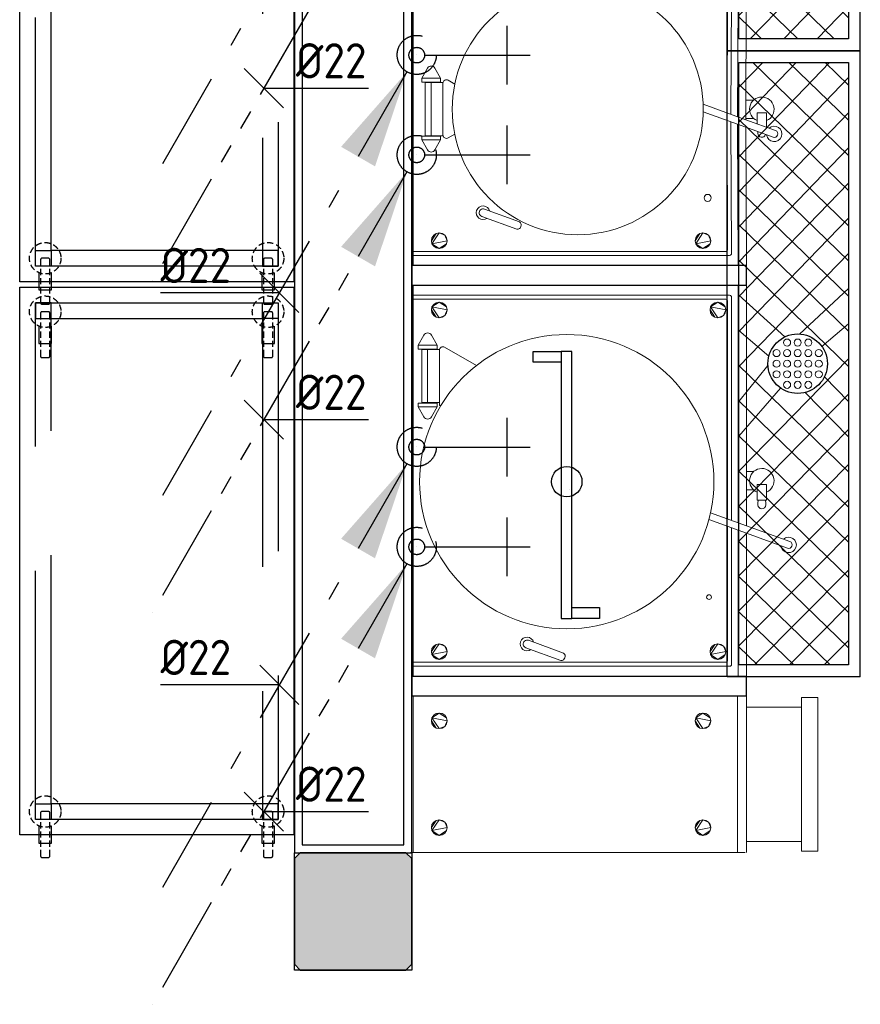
# Model space of a CAD drawing. Header units: millimetres. Extents: x -110 to 230337154, y -20 to 1103899040.
# Tile 25 of 58: x 115176824 to 115178972, y 551926885 to 551929401. Entities that reach past the tile are written whole.
import ezdxf

# ---------------------------------------------------------------- set-up
doc = ezdxf.new("R2010")
doc.units = ezdxf.units.MM
doc.header["$LTSCALE"] = 50
for name, pattern in [('2322109', [10, 5, -2, 1, -2]), ('2322109_a', [10, 5, -2, 1, -2]), ('2322110', [10, 5, -1, 1, -1, 1, -1]), ('2322110_a', [10, 5, -1, 1, -1, 1, -1]), ('DASHED', [19.049999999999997, 12.7, -6.35]), ('DASHED2', [9.375, 6.25, -3.125])]:
    doc.linetypes.add(name, pattern=pattern)
doc.layers.get('0').update_dxf_attribs({"lineweight": 5})
for name, color, linetype in [('2D APPARATUUR', 7, 'Continuous'), ('2D APPARATUUR ONDERBOUW', 40, 'DASHED'), ('ONDERLEGGER ALN_L73.11_Apparaten', 252, 'Continuous'), ('ONDERLEGGER BOUWKUNDIG', 7, 'Continuous'), ('ONDERLEGGER Vloergoot-Put', 251, 'Continuous'), ('WL531---', 5, '2322109'), ('WL532---', 1, '2322110'), ('WM531---', 1, 'Continuous'), ('WM532---', 1, 'Continuous')]:
    doc.layers.add(name, color=color, linetype=linetype)
doc.layers.get('ONDERLEGGER ALN_L73.11_Apparaten').off()
doc.styles.add('DVD_VBC_Arial', font='arial.ttf')
doc.styles.add('STABICAD-018', font='ISOCP.SHX', dxfattribs={"height": 90})

# ---------------------------------------------------------------- blocks, each defined once
blk = doc.blocks.new('*U44')
at = {"layer": 'ONDERLEGGER Vloergoot-Put', "lineweight": 5}
h = blk.add_hatch(dxfattribs=at)
h.set_pattern_fill('NET', color=256, scale=20, angle=45, style=0)
h.set_pattern_definition([(45, (-11346.43256040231, -8445.859510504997), (-44.90128060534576, 44.90128060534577), []), (135, (-11346.43256040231, -8445.859510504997), (-44.90128060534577, -44.90128060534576), [])])
edge = h.paths.add_edge_path(flags=16)
edge.add_arc((0, -150), 76.02373345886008, 0, 360)
h.paths.add_polyline_path([(-770, 0), (770, 0), (770, -280), (-770, -280)])
at = {"layer": 'ONDERLEGGER Vloergoot-Put'}
for p, q in [((-800, -310), (-800, 30)), ((-800, 30), (800, 30)), ((800, 30), (800, -310)), ((-770, -280), (-770, 0)), ((-770, 0), (770, 0)), ((770, 0), (770, -280)), ((770, -280), (-770, -280)), ((-800, -310), (800, -310))]:
    blk.add_line(p, q, dxfattribs=at)
blk.add_circle((0, -150), 76.02373345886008, dxfattribs=at)
at = {"layer": 'ONDERLEGGER Vloergoot-Put', "lineweight": 5}
for centre in [(-27, -96), (0, -96), (27, -96), (-54, -123), (-27, -123), (0, -123), (27, -123), (54, -123), (-54, -150), (-27, -150), (0, -150), (27, -150), (54, -150), (-54, -177), (-27, -177), (0, -177), (27, -177), (54, -177), (-27, -204), (0, -204), (27, -204)]:
    blk.add_circle(centre, 9, dxfattribs=at)
blk = doc.blocks.new('*U45')
at = {"layer": 'ONDERLEGGER Vloergoot-Put', "lineweight": 5}
h = blk.add_hatch(dxfattribs=at)
h.set_pattern_fill('NET', color=256, scale=20, angle=45, style=0)
h.set_pattern_definition([(45, (-11346.43256040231, -8445.859510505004), (-44.90128060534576, 44.90128060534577), []), (135, (-11346.43256040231, -8445.859510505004), (-44.90128060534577, -44.90128060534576), [])])
edge = h.paths.add_edge_path(flags=16)
edge.add_arc((0, -150), 76.02373345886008, 0, 360)
h.paths.add_polyline_path([(-470, -7.275957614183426e-12), (470, 0), (470, -280), (-470, -280.0000000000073)])
at = {"layer": 'ONDERLEGGER Vloergoot-Put'}
for p, q in [((-500, -310.0000000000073), (-500, 29.99999999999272)), ((-500, 29.99999999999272), (500, 30)), ((500, 30), (500, -310)), ((-470, -7.275957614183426e-12), (470, 0)), ((470, 0), (470, -280)), ((-470, -280.0000000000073), (-470, -7.275957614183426e-12)), ((470, -280), (-470, -280.0000000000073)), ((-500, -310.0000000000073), (500, -310))]:
    blk.add_line(p, q, dxfattribs=at)
blk.add_circle((0, -150), 76.02373345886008, dxfattribs=at)
at = {"layer": 'ONDERLEGGER Vloergoot-Put', "lineweight": 5}
for centre in [(-27, -96), (0, -96), (27, -96), (-54, -123), (-27, -123), (0, -123), (27, -123), (54, -123), (-54, -150), (-27, -150), (0, -150), (27, -150), (54, -150), (-54, -177), (-27, -177), (0, -177), (27, -177), (54, -177), (-27, -204), (0, -204), (27, -204)]:
    blk.add_circle(centre, 9, dxfattribs=at)
blk = doc.blocks.new('WIEL MET REM')
at = {"layer": '2D APPARATUUR ONDERBOUW', "linetype": 'DASHED2', "ltscale": 5}
blk.add_lwpolyline([(-36.8252048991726, -24.04062875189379), (-80.99865854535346, -24.04062875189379), (-80.99865854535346, -56.4084962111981), (-36.8252048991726, -56.4084962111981)], dxfattribs=at)
at = {"layer": '2D APPARATUUR ONDERBOUW', "linetype": 'DASHED2', "ltscale": 0.05}
blk.add_lwpolyline([(-113.384036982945, -52.22456248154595), (-4, -52.22456248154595, 0.414213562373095), (0, -48.22456248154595), (0, -32.22456248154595, 0.414213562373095), (-4, -28.22456248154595), (-113.384036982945, -28.22456248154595, 0.414213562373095), (-117.384036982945, -32.22456248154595), (-117.384036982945, -48.22456248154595, 0.414213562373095)], format="xyb", close=True, dxfattribs=at)
blk.add_circle((0, -40.22456248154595), 40.22456248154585, dxfattribs=at)
blk = doc.blocks.new('Mobiel werktafel 1400x700')
at = {"layer": '2D APPARATUUR'}
blk.add_lwpolyline([(57.38409040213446, 700.4331736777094), (1457.411660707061, 700.4331736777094), (1457.411660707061, 2.852521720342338e-05), (57.38409040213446, 2.852521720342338e-05)], close=True, dxfattribs=at)
at = {"layer": '2D APPARATUUR ONDERBOUW'}
for points in [[(97.38409040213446, 660.4331736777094), (1417.411660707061, 660.4331736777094), (1417.411660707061, 40.0000285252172), (97.38409040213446, 40.0000285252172)], [(137.3840904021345, 620.4331736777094), (97.38409040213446, 620.4331736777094), (97.38409040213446, 660.4331736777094), (137.3840904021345, 660.4331736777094)], [(1377.411660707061, 620.4331736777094), (1417.411660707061, 620.4331736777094), (1417.411660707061, 660.4331736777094), (1377.411660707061, 660.4331736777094)], [(137.3840904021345, 620.4331736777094), (1377.411660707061, 620.4331736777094), (1377.411660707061, 80.0000285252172), (137.3840904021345, 80.0000285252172)], [(97.38409040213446, 40.0000285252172), (137.3840904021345, 40.0000285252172), (137.3840904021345, 80.0000285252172), (97.38409040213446, 80.0000285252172)], [(1377.411660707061, 80.0000285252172), (1417.411660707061, 80.0000285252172), (1417.411660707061, 40.0000285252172), (1377.411660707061, 40.0000285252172)]]:
    blk.add_lwpolyline(points, close=True, dxfattribs=at)
for p in [(117.3840904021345, 675.5146795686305), (1394.719020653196, 675.5146795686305), (117.3840904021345, 106.0082362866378), (1394.719020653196, 106.0082362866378)]:
    blk.add_blockref('WIEL MET REM', p)
blk = doc.blocks.new('ASCOBLOC MES100')
at = {"lineweight": 9}
for p, q in [((0, 0), (0, 854.9993326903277)), ((0, 854.9993326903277), (800, 854.9993326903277)), ((0, 853.4993326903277), (800, 853.4993326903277)), ((0, 851.4993326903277), (800, 851.4993326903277)), ((26, 851.4993326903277), (26, 42.99933269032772)), ((36, 52.99933269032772), (36, 851.4993326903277)), ((764, 851.4993326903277), (764, 52.99933269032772)), ((774, 42.99933269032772), (774, 851.4993326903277)), ((800, 854.9993326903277), (800, 0)), ((295.5702241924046, 815.0419326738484), (321, 829.4754529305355)), ((321, 829.4754529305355), (331, 829.4754529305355)), ((321, 829.4754529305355), (321, 781.4754529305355)), ((331, 829.4754529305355), (331, 781.4754529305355)), ((468, 820.4754529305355), (332, 820.4754529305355)), ((332, 820.4754529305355), (332, 775.4754529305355)), ((468, 805.4754529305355), (332, 805.4754529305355)), ((468, 775.4754529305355), (468, 820.4754529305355)), ((479, 829.4754529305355), (469, 829.4754529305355)), ((469, 829.4754529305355), (469, 781.4754529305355)), ((504.4297758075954, 815.0419326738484), (479, 829.4754529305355)), ((479, 829.4754529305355), (479, 781.4754529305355)), ((321, 781.4754529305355), (295.5702240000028, 795.9089729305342)), ((331, 781.4754529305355), (321, 781.4754529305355)), ((469, 781.4754529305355), (479, 781.4754529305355)), ((479, 781.4754529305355), (504.4297759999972, 795.9089729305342)), ((335.82181516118, 745.319975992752), (326.2057713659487, 761.9754529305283)), ((332, 775.4754529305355), (468, 775.4754529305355)), ((334, 775.4754529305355), (466, 775.4754529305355)), ((473.7942286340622, 761.9754529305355), (464.0734262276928, 745.138528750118)), ((125.6030737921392, 676.3956543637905), (92.83491544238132, 586.3658792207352)), ((111.6287678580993, 579.5254763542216), (144.3969262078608, 669.5552514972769)), ((393.0006493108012, 110.3113070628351), (353.4377884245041, 1.59957976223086)), ((372.5929875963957, 1.59957976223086), (412.2237081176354, 110.4977478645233)), ((31, 37.99933269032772), (367.2684144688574, 39.59891245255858)), ((370.9081168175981, 49.59891245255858), (41, 47.99933269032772)), ((386.4236139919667, 39.59891245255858), (769, 37.99933269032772)), ((759, 47.99933269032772), (390.0633163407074, 49.59891245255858)), ((0, 20.95988969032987), (361.0665643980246, 22.5594694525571)), ((353.4377884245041, 1.59957976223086), (0, 0)), ((328.0703016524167, -68.08335696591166), (353.4377884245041, 1.59957976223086)), ((372.5929875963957, 1.59957976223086), (344.9847688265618, -74.23971954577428)), ((800, 0), (372.5929875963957, 1.59957976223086)), ((375.9000003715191, 0), (375.9000003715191, -18.67788568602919)), ((380.221763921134, 22.5594694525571), (800, 20.95988969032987)), ((422.8967390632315, 0), (422.8967390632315, -18.44738724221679)), ((342.182985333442, -29.30907722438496), (337.7573529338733, -29.32658087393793)), ((361.9728354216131, -27.56539017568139), (390.128008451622, -27.56539017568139)), ((390.128008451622, -27.56539017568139), (390.128008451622, -51.16539017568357)), ((390.128008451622, -51.16539017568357), (353.3831378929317, -51.16539017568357))]:
    blk.add_line(p, q, dxfattribs=at)
for centre, radius in [((399.5030221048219, 430.9754529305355), 320.7300660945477), ((173, 98.99933269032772), 9.000000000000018)]:
    blk.add_circle(centre, radius, dxfattribs=at)
at = {"lineweight": 9, "extrusion": (0, 0, -1)}
for centre, radius, start, end in [((-300.9999996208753, 805.4754527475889), 10.99999997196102, 299.578526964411, 60.421474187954), ((-334.0000001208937, 766.4754528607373), 9.000000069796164, 330.0000007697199, 89.99999923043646), ((-466, 766.4754529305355), 8.999999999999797, 90, 209.9999999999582), ((-41, 52.99933269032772), 4.999999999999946, 270, 0), ((-759, 52.99933269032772), 4.999999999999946, 180, 270)]:
    blk.add_arc(centre, radius, start, end, dxfattribs=at)
at = {"lineweight": 9}
for centre, radius, start, end in [((499.000000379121, 805.4754527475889), 10.99999997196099, 299.578526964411, 60.421474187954), ((135, 672.9754529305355), 17.50000000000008, 284.8499045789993, 215.150095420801), ((135, 672.9754529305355), 10.00000000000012, 339.999999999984, 159.9999999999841), ((103.3203958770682, 585.9364559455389), 10.49427006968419, 177.6548142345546, 322.3451857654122), ((31, 42.99933269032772), 5.000000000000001, 180, 270), ((769, 42.99933269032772), 4.999999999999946, 270, 0), ((399.5, -39.28421599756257), 31.33019041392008, 202.2856514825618, 158.0348480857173), ((337.7969834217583, -39.34677527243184), 10.02027276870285, 90.22660716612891, 253.9393571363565), ((336.5275352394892, -71.16153825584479), 19.68784349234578, 97.20238060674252, 42.79761939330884), ((336.5275352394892, -71.16153825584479), 9.000000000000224, 159.9999999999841, 339.999999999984)]:
    blk.add_arc(centre, radius, start, end, dxfattribs=at)
mesh = blk.add_polyface(dxfattribs=at)
corners = [(83.5, 784.9993326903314), (81.97759065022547, 792.6530013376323), (77.6421356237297, 799.1414683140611), (71.15366864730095, 803.4769233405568), (63.5, 804.9993326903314), (55.84633135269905, 803.4769233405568), (49.3578643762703, 799.1414683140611), (45.02240934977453, 792.6530013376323), (43.5, 784.9993326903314), (45.02240934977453, 777.3456640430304), (49.3578643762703, 770.8571970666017), (55.84633135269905, 766.5217420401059), (63.5, 764.9993326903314), (71.15366864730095, 766.5217420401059), (77.6421356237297, 770.8571970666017), (81.97759065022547, 777.3456640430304)]
mesh.append_faces([[corners[k] for k in face] for face in [(0, 5, 12, 14)]], dxfattribs={"vtx0": -1, "vtx1": -1, "vtx2": -1, "vtx3": -1})
mesh.append_faces([[corners[k] for k in face] for face in [(8, 11, 12, 5)]], dxfattribs={"vtx0": -1, "vtx2": -1, "vtx3": -1})
mesh.append_faces([[corners[k] for k in face] for face in [(15, 0, 14), (3, 4, 1, 2)]], dxfattribs={"vtx1": -1})
mesh.append_faces([[corners[k] for k in face] for face in [(4, 5, 0, 1)]], dxfattribs={"vtx1": -1, "vtx3": -1})
mesh.append_faces([[corners[k] for k in face] for face in [(6, 7, 8, 5), (12, 13, 14)]], dxfattribs={"vtx2": -1})
mesh.append_faces([[corners[k] for k in face] for face in [(8, 9, 10, 11)]], dxfattribs={"vtx3": -1})
mesh = blk.add_polyface(dxfattribs=at)
corners = [(716.5, 784.9993326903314), (718.0224093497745, 792.6530013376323), (722.3578643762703, 799.1414683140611), (728.846331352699, 803.4769233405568), (736.5, 804.9993326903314), (744.153668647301, 803.4769233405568), (750.6421356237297, 799.1414683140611), (754.9775906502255, 792.6530013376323), (756.5, 784.9993326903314), (754.9775906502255, 777.3456640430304), (750.6421356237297, 770.8571970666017), (744.153668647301, 766.5217420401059), (736.5, 764.9993326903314), (728.846331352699, 766.5217420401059), (722.3578643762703, 770.8571970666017), (718.0224093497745, 777.3456640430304)]
mesh.append_faces([[corners[k] for k in face] for face in [(5, 8, 7, 6), (14, 0, 15)]], dxfattribs={"vtx0": -1})
mesh.append_faces([[corners[k] for k in face] for face in [(14, 12, 5, 0)]], dxfattribs={"vtx0": -1, "vtx1": -1, "vtx2": -1, "vtx3": -1})
mesh.append_faces([[corners[k] for k in face] for face in [(5, 12, 11, 8)]], dxfattribs={"vtx0": -1, "vtx2": -1, "vtx3": -1})
mesh.append_faces([[corners[k] for k in face] for face in [(2, 1, 4, 3)]], dxfattribs={"vtx1": -1})
mesh.append_faces([[corners[k] for k in face] for face in [(1, 0, 5, 4)]], dxfattribs={"vtx1": -1, "vtx3": -1})
mesh.append_faces([[corners[k] for k in face] for face in [(14, 13, 12)]], dxfattribs={"vtx2": -1})
mesh.append_faces([[corners[k] for k in face] for face in [(11, 10, 9, 8)]], dxfattribs={"vtx3": -1})
mesh = blk.add_polyface(dxfattribs=at)
corners = [(83.5, 110.9993326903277), (81.97759065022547, 118.6530013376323), (77.6421356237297, 125.1414683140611), (71.15366864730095, 129.4769233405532), (63.5, 130.9993326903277), (55.84633135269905, 129.4769233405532), (49.3578643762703, 125.1414683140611), (45.02240934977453, 118.6530013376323), (43.5, 110.9993326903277), (45.02240934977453, 103.3456640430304), (49.3578643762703, 96.85719706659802), (55.84633135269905, 92.52174204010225), (63.5, 90.99933269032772), (71.15366864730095, 92.52174204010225), (77.6421356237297, 96.85719706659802), (81.97759065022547, 103.3456640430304)]
mesh.append_faces([[corners[k] for k in face] for face in [(0, 5, 12, 14)]], dxfattribs={"vtx0": -1, "vtx1": -1, "vtx2": -1, "vtx3": -1})
mesh.append_faces([[corners[k] for k in face] for face in [(8, 11, 12, 5)]], dxfattribs={"vtx0": -1, "vtx2": -1, "vtx3": -1})
mesh.append_faces([[corners[k] for k in face] for face in [(15, 0, 14), (3, 4, 1, 2)]], dxfattribs={"vtx1": -1})
mesh.append_faces([[corners[k] for k in face] for face in [(4, 5, 0, 1)]], dxfattribs={"vtx1": -1, "vtx3": -1})
mesh.append_faces([[corners[k] for k in face] for face in [(6, 7, 8, 5), (12, 13, 14)]], dxfattribs={"vtx2": -1})
mesh.append_faces([[corners[k] for k in face] for face in [(8, 9, 10, 11)]], dxfattribs={"vtx3": -1})
mesh = blk.add_polyface(dxfattribs=at)
corners = [(716.5, 110.9993326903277), (718.0224093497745, 118.6530013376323), (722.3578643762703, 125.1414683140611), (728.846331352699, 129.4769233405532), (736.5, 130.9993326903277), (744.153668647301, 129.4769233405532), (750.6421356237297, 125.1414683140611), (754.9775906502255, 118.6530013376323), (756.5, 110.9993326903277), (754.9775906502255, 103.3456640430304), (750.6421356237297, 96.85719706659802), (744.153668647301, 92.52174204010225), (736.5, 90.99933269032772), (728.846331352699, 92.52174204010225), (722.3578643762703, 96.85719706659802), (718.0224093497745, 103.3456640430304)]
mesh.append_faces([[corners[k] for k in face] for face in [(5, 8, 7, 6), (14, 0, 15)]], dxfattribs={"vtx0": -1})
mesh.append_faces([[corners[k] for k in face] for face in [(14, 12, 5, 0)]], dxfattribs={"vtx0": -1, "vtx1": -1, "vtx2": -1, "vtx3": -1})
mesh.append_faces([[corners[k] for k in face] for face in [(5, 12, 11, 8)]], dxfattribs={"vtx0": -1, "vtx2": -1, "vtx3": -1})
mesh.append_faces([[corners[k] for k in face] for face in [(2, 1, 4, 3)]], dxfattribs={"vtx1": -1})
mesh.append_faces([[corners[k] for k in face] for face in [(1, 0, 5, 4)]], dxfattribs={"vtx1": -1, "vtx3": -1})
mesh.append_faces([[corners[k] for k in face] for face in [(14, 13, 12)]], dxfattribs={"vtx2": -1})
mesh.append_faces([[corners[k] for k in face] for face in [(11, 10, 9, 8)]], dxfattribs={"vtx3": -1})
blk = doc.blocks.new('A$C90c93b0f')
at = {"layer": '2D APPARATUUR', "linetype": 'Continuous'}
blk.add_blockref('ASCOBLOC MES100', (0, 90.84938174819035), dxfattribs=at)
blk = doc.blocks.new('ASCOBLOK MES150')
at = {"lineweight": 9}
for p, q in [((0, 0), (0, 854.999332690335)), ((0, 854.999332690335), (1000, 854.999332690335)), ((0, 853.499332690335), (1000, 853.499332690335)), ((0, 851.499332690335), (1000, 851.499332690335)), ((26, 851.499332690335), (26, 42.99933269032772)), ((36, 52.99933269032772), (36, 851.499332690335)), ((663.3033647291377, 824.1658324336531), (688.7331405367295, 838.599352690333)), ((688.7331405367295, 838.599352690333), (698.7331405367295, 838.599352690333)), ((688.7331405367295, 838.599352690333), (688.7331405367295, 790.599352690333)), ((698.7331405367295, 838.599352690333), (698.7331405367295, 790.599352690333)), ((846.7331405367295, 838.599352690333), (836.7331405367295, 838.599352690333)), ((836.7331405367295, 838.599352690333), (836.7331405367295, 790.599352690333)), ((872.1629163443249, 824.1658324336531), (846.7331405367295, 838.599352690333)), ((846.7331405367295, 838.599352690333), (846.7331405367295, 790.599352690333)), ((964, 851.499332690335), (964, 52.99933269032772)), ((974, 42.99933269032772), (974, 851.499332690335)), ((1000, 854.999332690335), (1000, 0)), ((699.7331405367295, 829.599352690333), (835.7331405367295, 829.599352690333)), ((699.7331405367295, 784.599352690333), (699.7331405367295, 829.599352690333)), ((699.7331405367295, 814.599352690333), (835.7331405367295, 814.599352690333)), ((835.7331405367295, 829.599352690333), (835.7331405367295, 784.599352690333)), ((688.7331405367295, 790.599352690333), (663.3033645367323, 805.032872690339)), ((698.7331405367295, 790.599352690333), (688.7331405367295, 790.599352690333)), ((692.7331405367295, 780.6306853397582), (692.7331405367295, 784.599352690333)), ((692.7331405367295, 784.599352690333), (833.7331405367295, 784.599352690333)), ((835.7331405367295, 784.599352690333), (699.7331405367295, 784.599352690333)), ((836.7331405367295, 790.599352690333), (846.7331405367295, 790.599352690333)), ((846.7331405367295, 790.599352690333), (872.1629165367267, 805.032872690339)), ((841.5273691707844, 771.0993526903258), (794.630115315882, 689.8709251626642)), ((73.42705132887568, 564.0184881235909), (40.65889297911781, 473.9887129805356)), ((59.45274539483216, 467.148310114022), (92.22090374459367, 557.1780852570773)), ((400.7058947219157, 95.83321410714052), (365.8254573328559, 0)), ((384.9806572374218, 0), (418.3138041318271, 91.58206841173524)), ((31, 37.99933269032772), (379.6560833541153, 37.99933269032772)), ((383.2957856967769, 47.99933269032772), (41, 47.99933269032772)), ((398.8112832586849, 37.99933269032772), (969, 37.99933269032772)), ((959, 47.99933269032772), (402.4509856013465, 47.99933269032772)), ((0, 20.95988969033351), (373.4542332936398, 20.95988969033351)), ((365.8254573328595, 0), (0, 0)), ((327.6714589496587, -104.8272490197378), (365.8254573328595, 0)), ((384.9806572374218, 0), (344.5859261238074, -110.9836115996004)), ((1000, 0), (384.9806572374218, 0)), ((392.6094331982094, 20.95988969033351), (1000, 20.95988969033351)), ((476.5017892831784, 0), (476.5017892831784, -18.67788568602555)), ((523.4985279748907, 0), (523.4985279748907, -18.44738724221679)), ((438.2165039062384, -49.3653901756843), (445.718103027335, -49.3653901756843)), ((445.7041443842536, -29.29753093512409), (438.3591418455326, -29.32658087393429)), ((450.6421386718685, -30.70513626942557), (445.7041443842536, -29.29753093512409)), ((445.718103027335, -49.3653901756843), (450.6421386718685, -48.02564408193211)), ((450.3999999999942, -27.56539017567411), (490.7297973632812, -27.56539017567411)), ((450.3999999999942, -51.16539017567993), (450.3999999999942, -27.56539017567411)), ((490.7297973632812, -27.56539017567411), (490.7297973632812, -51.16539017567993)), ((490.7297973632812, -51.16539017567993), (450.3999999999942, -51.16539017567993))]:
    blk.add_line(p, q, dxfattribs=at)
for centre, radius in [((497.7332105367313, 459.1218287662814), 376.0224960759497), ((202.7332175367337, 95.59934469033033), 5.999996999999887)]:
    blk.add_circle(centre, radius, dxfattribs=at)
at = {"lineweight": 9, "extrusion": (0, 0, -1)}
for centre, radius, start, end in [((-668.7331401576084, 814.5993525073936), 10.999999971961, 299.578526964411, 60.421474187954), ((-833.7331405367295, 775.599352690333), 8.999999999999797, 90, 209.9999999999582), ((-41, 52.99933269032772), 4.999999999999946, 270, 0), ((-959, 52.99933269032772), 4.999999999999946, 180, 270)]:
    blk.add_arc(centre, radius, start, end, dxfattribs=at)
at = {"lineweight": 9}
for centre, radius, start, end in [((866.7331409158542, 814.5993525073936), 10.999999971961, 299.578526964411, 60.421474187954), ((82.82397753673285, 560.598286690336), 17.50000000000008, 284.8499045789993, 215.150095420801), ((82.82397753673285, 560.598286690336), 9.999999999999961, 339.999999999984, 159.9999999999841), ((51.14437341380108, 473.5592897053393), 10.49427006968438, 177.6548142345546, 322.3451857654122), ((31, 42.99933269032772), 5.000000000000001, 180, 270), ((969, 42.99933269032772), 4.999999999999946, 270, 0), ((500.1017889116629, -39.28421599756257), 31.33019041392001, 202.2856514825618, 158.0348480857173), ((438.3987723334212, -39.34677527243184), 10.02027276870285, 90.22660716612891, 268.9577342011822), ((336.1286925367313, -107.9054303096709), 19.68784349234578, 97.20238060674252, 42.79761939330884), ((336.1286925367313, -107.9054303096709), 9.000000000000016, 159.9999999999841, 339.999999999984)]:
    blk.add_arc(centre, radius, start, end, dxfattribs=at)
mesh = blk.add_polyface(dxfattribs=at)
corners = [(83.5, 784.999332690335), (81.97759065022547, 792.6530013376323), (77.64213562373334, 799.1414683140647), (71.15366864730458, 803.4769233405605), (63.5, 804.999332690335), (55.84633135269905, 803.4769233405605), (49.3578643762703, 799.1414683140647), (45.02240934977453, 792.6530013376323), (43.5, 784.999332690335), (45.02240934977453, 777.3456640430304), (49.3578643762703, 770.8571970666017), (55.84633135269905, 766.5217420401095), (63.5, 764.999332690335), (71.15366864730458, 766.5217420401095), (77.64213562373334, 770.8571970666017), (81.97759065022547, 777.3456640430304)]
mesh.append_faces([[corners[k] for k in face] for face in [(0, 5, 12, 14)]], dxfattribs={"vtx0": -1, "vtx1": -1, "vtx2": -1, "vtx3": -1})
mesh.append_faces([[corners[k] for k in face] for face in [(8, 11, 12, 5)]], dxfattribs={"vtx0": -1, "vtx2": -1, "vtx3": -1})
mesh.append_faces([[corners[k] for k in face] for face in [(15, 0, 14), (3, 4, 1, 2)]], dxfattribs={"vtx1": -1})
mesh.append_faces([[corners[k] for k in face] for face in [(4, 5, 0, 1)]], dxfattribs={"vtx1": -1, "vtx3": -1})
mesh.append_faces([[corners[k] for k in face] for face in [(6, 7, 8, 5), (12, 13, 14)]], dxfattribs={"vtx2": -1})
mesh.append_faces([[corners[k] for k in face] for face in [(8, 9, 10, 11)]], dxfattribs={"vtx3": -1})
mesh = blk.add_polyface(dxfattribs=at)
corners = [(916.5, 784.999332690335), (918.0224093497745, 792.6530013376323), (922.3578643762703, 799.1414683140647), (928.846331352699, 803.4769233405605), (936.5, 804.999332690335), (944.1536686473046, 803.4769233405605), (950.6421356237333, 799.1414683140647), (954.9775906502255, 792.6530013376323), (956.5, 784.999332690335), (954.9775906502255, 777.3456640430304), (950.6421356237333, 770.8571970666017), (944.1536686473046, 766.5217420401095), (936.5, 764.999332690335), (928.846331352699, 766.5217420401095), (922.3578643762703, 770.8571970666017), (918.0224093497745, 777.3456640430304)]
mesh.append_faces([[corners[k] for k in face] for face in [(5, 8, 7, 6), (14, 0, 15)]], dxfattribs={"vtx0": -1})
mesh.append_faces([[corners[k] for k in face] for face in [(14, 12, 5, 0)]], dxfattribs={"vtx0": -1, "vtx1": -1, "vtx2": -1, "vtx3": -1})
mesh.append_faces([[corners[k] for k in face] for face in [(5, 12, 11, 8)]], dxfattribs={"vtx0": -1, "vtx2": -1, "vtx3": -1})
mesh.append_faces([[corners[k] for k in face] for face in [(2, 1, 4, 3)]], dxfattribs={"vtx1": -1})
mesh.append_faces([[corners[k] for k in face] for face in [(1, 0, 5, 4)]], dxfattribs={"vtx1": -1, "vtx3": -1})
mesh.append_faces([[corners[k] for k in face] for face in [(14, 13, 12)]], dxfattribs={"vtx2": -1})
mesh.append_faces([[corners[k] for k in face] for face in [(11, 10, 9, 8)]], dxfattribs={"vtx3": -1})
mesh = blk.add_polyface(dxfattribs=at)
corners = [(83.5, 73), (81.97759065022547, 80.65366864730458), (77.64213562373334, 87.14213562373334), (71.15366864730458, 91.4775906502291), (63.5, 93), (55.84633135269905, 91.4775906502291), (49.3578643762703, 87.14213562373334), (45.02240934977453, 80.65366864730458), (43.5, 73), (45.02240934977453, 65.34633135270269), (49.3578643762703, 58.85786437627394), (55.84633135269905, 54.52240934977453), (63.5, 53), (71.15366864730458, 54.52240934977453), (77.64213562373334, 58.85786437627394), (81.97759065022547, 65.34633135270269)]
mesh.append_faces([[corners[k] for k in face] for face in [(0, 5, 12, 14)]], dxfattribs={"vtx0": -1, "vtx1": -1, "vtx2": -1, "vtx3": -1})
mesh.append_faces([[corners[k] for k in face] for face in [(8, 11, 12, 5)]], dxfattribs={"vtx0": -1, "vtx2": -1, "vtx3": -1})
mesh.append_faces([[corners[k] for k in face] for face in [(15, 0, 14), (3, 4, 1, 2)]], dxfattribs={"vtx1": -1})
mesh.append_faces([[corners[k] for k in face] for face in [(4, 5, 0, 1)]], dxfattribs={"vtx1": -1, "vtx3": -1})
mesh.append_faces([[corners[k] for k in face] for face in [(6, 7, 8, 5), (12, 13, 14)]], dxfattribs={"vtx2": -1})
mesh.append_faces([[corners[k] for k in face] for face in [(8, 9, 10, 11)]], dxfattribs={"vtx3": -1})
mesh = blk.add_polyface(dxfattribs=at)
corners = [(916.5, 73), (918.0224093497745, 80.65366864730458), (922.3578643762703, 87.14213562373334), (928.846331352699, 91.4775906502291), (936.5, 93), (944.1536686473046, 91.4775906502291), (950.6421356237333, 87.14213562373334), (954.9775906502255, 80.65366864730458), (956.5, 73), (954.9775906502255, 65.34633135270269), (950.6421356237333, 58.85786437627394), (944.1536686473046, 54.52240934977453), (936.5, 53), (928.846331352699, 54.52240934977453), (922.3578643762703, 58.85786437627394), (918.0224093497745, 65.34633135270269)]
mesh.append_faces([[corners[k] for k in face] for face in [(5, 8, 7, 6), (14, 0, 15)]], dxfattribs={"vtx0": -1})
mesh.append_faces([[corners[k] for k in face] for face in [(14, 12, 5, 0)]], dxfattribs={"vtx0": -1, "vtx1": -1, "vtx2": -1, "vtx3": -1})
mesh.append_faces([[corners[k] for k in face] for face in [(5, 12, 11, 8)]], dxfattribs={"vtx0": -1, "vtx2": -1, "vtx3": -1})
mesh.append_faces([[corners[k] for k in face] for face in [(2, 1, 4, 3)]], dxfattribs={"vtx1": -1})
mesh.append_faces([[corners[k] for k in face] for face in [(1, 0, 5, 4)]], dxfattribs={"vtx1": -1, "vtx3": -1})
mesh.append_faces([[corners[k] for k in face] for face in [(14, 13, 12)]], dxfattribs={"vtx2": -1})
mesh.append_faces([[corners[k] for k in face] for face in [(11, 10, 9, 8)]], dxfattribs={"vtx3": -1})
blk = doc.blocks.new('A$Cc48daf8c')
at = {"layer": '2D APPARATUUR', "linetype": 'Continuous'}
for points in [[(802.7483873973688, 672.3145108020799), (830.731351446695, 672.3145108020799), (830.731351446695, 601.0749184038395), (802.7483873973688, 601.0749184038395)], [(830.731351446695, 601.0749184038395), (147.8460234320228, 601.0749184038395), (147.8460234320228, 573.8763432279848), (830.731351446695, 573.8763432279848)], [(147.8460234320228, 573.8763432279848), (175.828987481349, 573.8763432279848), (175.828987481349, 502.6367508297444), (147.8460234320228, 502.6367508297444)]]:
    blk.add_lwpolyline(points, close=True, dxfattribs=at)
blk.add_circle((497.7332105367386, 586.7151025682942), 38.95571394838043, dxfattribs=at)
blk.add_blockref('ASCOBLOK MES150', (0, 127.5932738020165), dxfattribs=at)
blk = doc.blocks.new('A$C0d90c0dc')
at = {"layer": '2D APPARATUUR', "lineweight": 9}
for p, q in [((0, 1041.235170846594), (0, 186.1365777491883)), ((0, 1037.735170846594), (400, 1037.735170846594)), ((0, 1034.235170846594), (400, 1034.235170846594)), ((400, 1037.735170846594), (400, 182.6365777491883)), ((0, 205.6957278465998), (400, 205.6957278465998)), ((400, 182.6365777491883), (0, 182.6365777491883)), ((28.5, 41.63591043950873), (28.5, 182.6365777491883)), ((371.5, 41.63591043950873), (371.5, 182.6365777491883)), ((3.5, 41.63591043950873), (396.5, 41.63591043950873)), ((3.5, 0), (3.5, 41.63591043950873)), ((396.5, 41.63591043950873), (396.5, 0)), ((396.5, 0), (3.5, 0))]:
    blk.add_line(p, q, dxfattribs=at)
mesh = blk.add_polyface(dxfattribs=at)
corners = [(83.5, 967.735170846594), (81.97759065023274, 975.3888394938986), (77.64213562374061, 981.8773064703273), (71.15366864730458, 986.2127614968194), (63.5, 987.735170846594), (55.84633135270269, 986.2127614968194), (49.35786437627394, 981.8773064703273), (45.02240934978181, 975.3888394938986), (43.5, 967.735170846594), (45.02240934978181, 960.0815021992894), (49.35786437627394, 953.5930352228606), (55.84633135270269, 949.2575801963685), (63.5, 947.735170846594), (71.15366864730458, 949.2575801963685), (77.64213562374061, 953.5930352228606), (81.97759065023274, 960.0815021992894)]
mesh.append_faces([[corners[k] for k in face] for face in [(0, 5, 12, 14)]], dxfattribs={"vtx0": -1, "vtx1": -1, "vtx2": -1, "vtx3": -1})
mesh.append_faces([[corners[k] for k in face] for face in [(8, 11, 12, 5)]], dxfattribs={"vtx0": -1, "vtx2": -1, "vtx3": -1})
mesh.append_faces([[corners[k] for k in face] for face in [(15, 0, 14), (3, 4, 1, 2)]], dxfattribs={"vtx1": -1})
mesh.append_faces([[corners[k] for k in face] for face in [(4, 5, 0, 1)]], dxfattribs={"vtx1": -1, "vtx3": -1})
mesh.append_faces([[corners[k] for k in face] for face in [(6, 7, 8, 5), (12, 13, 14)]], dxfattribs={"vtx2": -1})
mesh.append_faces([[corners[k] for k in face] for face in [(8, 9, 10, 11)]], dxfattribs={"vtx3": -1})
mesh = blk.add_polyface(dxfattribs=at)
corners = [(316.5000000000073, 967.735170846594), (318.0224093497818, 975.3888394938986), (322.3578643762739, 981.8773064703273), (328.8463313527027, 986.2127614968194), (336.5000000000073, 987.735170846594), (344.1536686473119, 986.2127614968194), (350.6421356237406, 981.8773064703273), (354.9775906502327, 975.3888394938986), (356.5000000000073, 967.735170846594), (354.9775906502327, 960.0815021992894), (350.6421356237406, 953.5930352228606), (344.1536686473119, 949.2575801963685), (336.5000000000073, 947.735170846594), (328.8463313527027, 949.2575801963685), (322.3578643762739, 953.5930352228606), (318.0224093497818, 960.0815021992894)]
mesh.append_faces([[corners[k] for k in face] for face in [(5, 8, 7, 6), (14, 0, 15)]], dxfattribs={"vtx0": -1})
mesh.append_faces([[corners[k] for k in face] for face in [(14, 12, 5, 0)]], dxfattribs={"vtx0": -1, "vtx1": -1, "vtx2": -1, "vtx3": -1})
mesh.append_faces([[corners[k] for k in face] for face in [(5, 12, 11, 8)]], dxfattribs={"vtx0": -1, "vtx2": -1, "vtx3": -1})
mesh.append_faces([[corners[k] for k in face] for face in [(2, 1, 4, 3)]], dxfattribs={"vtx1": -1})
mesh.append_faces([[corners[k] for k in face] for face in [(1, 0, 5, 4)]], dxfattribs={"vtx1": -1, "vtx3": -1})
mesh.append_faces([[corners[k] for k in face] for face in [(14, 13, 12)]], dxfattribs={"vtx2": -1})
mesh.append_faces([[corners[k] for k in face] for face in [(11, 10, 9, 8)]], dxfattribs={"vtx3": -1})
mesh = blk.add_polyface(dxfattribs=at)
corners = [(83.5, 293.735170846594), (81.97759065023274, 301.3888394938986), (77.64213562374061, 307.8773064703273), (71.15366864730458, 312.2127614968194), (63.5, 313.735170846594), (55.84633135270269, 312.2127614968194), (49.35786437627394, 307.8773064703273), (45.02240934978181, 301.3888394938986), (43.5, 293.735170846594), (45.02240934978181, 286.0815021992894), (49.35786437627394, 279.5930352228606), (55.84633135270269, 275.2575801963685), (63.5, 273.735170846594), (71.15366864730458, 275.2575801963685), (77.64213562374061, 279.5930352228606), (81.97759065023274, 286.0815021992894)]
mesh.append_faces([[corners[k] for k in face] for face in [(0, 5, 12, 14)]], dxfattribs={"vtx0": -1, "vtx1": -1, "vtx2": -1, "vtx3": -1})
mesh.append_faces([[corners[k] for k in face] for face in [(8, 11, 12, 5)]], dxfattribs={"vtx0": -1, "vtx2": -1, "vtx3": -1})
mesh.append_faces([[corners[k] for k in face] for face in [(15, 0, 14), (3, 4, 1, 2)]], dxfattribs={"vtx1": -1})
mesh.append_faces([[corners[k] for k in face] for face in [(4, 5, 0, 1)]], dxfattribs={"vtx1": -1, "vtx3": -1})
mesh.append_faces([[corners[k] for k in face] for face in [(6, 7, 8, 5), (12, 13, 14)]], dxfattribs={"vtx2": -1})
mesh.append_faces([[corners[k] for k in face] for face in [(8, 9, 10, 11)]], dxfattribs={"vtx3": -1})
mesh = blk.add_polyface(dxfattribs=at)
corners = [(316.5000000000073, 293.735170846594), (318.0224093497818, 301.3888394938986), (322.3578643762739, 307.8773064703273), (328.8463313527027, 312.2127614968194), (336.5000000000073, 313.735170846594), (344.1536686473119, 312.2127614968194), (350.6421356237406, 307.8773064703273), (354.9775906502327, 301.3888394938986), (356.5000000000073, 293.735170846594), (354.9775906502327, 286.0815021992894), (350.6421356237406, 279.5930352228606), (344.1536686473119, 275.2575801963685), (336.5000000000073, 273.735170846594), (328.8463313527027, 275.2575801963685), (322.3578643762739, 279.5930352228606), (318.0224093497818, 286.0815021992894)]
mesh.append_faces([[corners[k] for k in face] for face in [(5, 8, 7, 6), (14, 0, 15)]], dxfattribs={"vtx0": -1})
mesh.append_faces([[corners[k] for k in face] for face in [(14, 12, 5, 0)]], dxfattribs={"vtx0": -1, "vtx1": -1, "vtx2": -1, "vtx3": -1})
mesh.append_faces([[corners[k] for k in face] for face in [(5, 12, 11, 8)]], dxfattribs={"vtx0": -1, "vtx2": -1, "vtx3": -1})
mesh.append_faces([[corners[k] for k in face] for face in [(2, 1, 4, 3)]], dxfattribs={"vtx1": -1})
mesh.append_faces([[corners[k] for k in face] for face in [(1, 0, 5, 4)]], dxfattribs={"vtx1": -1, "vtx3": -1})
mesh.append_faces([[corners[k] for k in face] for face in [(14, 13, 12)]], dxfattribs={"vtx2": -1})
mesh.append_faces([[corners[k] for k in face] for face in [(11, 10, 9, 8)]], dxfattribs={"vtx3": -1})
blk = doc.blocks.new('*U599')
at = {"linetype": '2322109'}
blk.add_hatch(color=2, dxfattribs=at).paths.add_polyline_path([(-25, -43.30127012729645), (-106.6987298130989, -284.8076211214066), (-193.3012701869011, -234.8076211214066)], flags=0)
at = {"color": 0, "linetype": '2322109'}
blk.add_line((0, 0), (0, 0, 1), dxfattribs=at)
at = {"color": 2, "linetype": '2322109_a'}
blk.add_line((-25, -43.30127012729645, 1), (-675, -1169.134295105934, 1), dxfattribs=at)
at = {"color": 2, "linetype": '2322109'}
blk.add_circle((0, 0, 1), 50, dxfattribs=at)
at = {"color": 2}
for tag, p, style in [('SECTIONCODE', (150, 150), 'DVD_VBC_Arial'), ('POSITIONCODE', (150, 150), 'DVD_VBC_Arial'), ('CODE', (0, 100), 'STABICAD-018'), ('FLOORCODE', (0, 0, -50), 'STABICAD-018')]:
    blk.add_attdef(tag, p, '', height=1.2, dxfattribs=dict(at, style=style))
blk = doc.blocks.new('*U596')
at = {"linetype": '2322110'}
blk.add_hatch(color=2, dxfattribs=at).paths.add_polyline_path([(-25, -43.30127012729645), (-106.6987298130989, -284.8076211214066), (-193.3012701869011, -234.8076211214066)], flags=0)
at = {"color": 0, "linetype": '2322110'}
blk.add_line((0, 0), (0, 0, 1), dxfattribs=at)
at = {"color": 2, "linetype": '2322110_a'}
blk.add_line((-25, -43.30127012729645, 1), (-675, -1169.134295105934, 1), dxfattribs=at)
at = {"color": 2, "linetype": '2322110'}
blk.add_circle((0, 0, 1), 50, dxfattribs=at)
at = {"color": 2}
for tag, p, style in [('SECTIONCODE', (150, 150), 'DVD_VBC_Arial'), ('POSITIONCODE', (150, 150), 'DVD_VBC_Arial'), ('CODE', (0, 100), 'STABICAD-018'), ('FLOORCODE', (0, 0, -50), 'STABICAD-018')]:
    blk.add_attdef(tag, p, '', height=1.2, dxfattribs=dict(at, style=style))
blk = doc.blocks.new('*U598')
at = {"color": 0, "linetype": 'Continuous'}
for p, q in [((50, -50), (-49.99999999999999, 49.99999999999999)), ((0, 0), (31.87490543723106, 0)), ((31.87490543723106, 0), (267.2802203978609, 0))]:
    blk.add_line(p, q, dxfattribs=at)
at = {"color": 0, "linetype": 'Continuous', "style": 'STABICAD-018'}
blk.add_text('%%c22', height=90, dxfattribs=at).set_placement((81.87490543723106, 25))
at = {"color": 2, "style": 'DVD_VBC_Arial'}
blk.add_attdef('CODE', (0, 0), '', height=1.2, dxfattribs=at)
blk = doc.blocks.new('*U250')
at = {"color": 0, "linetype": '2322109'}
blk.add_circle((0, 0), 20, dxfattribs=at)
at = {"color": 2, "style": 'DVD_VBC_Arial'}
for tag in ['SECTIONCODE', 'CODE', 'CODE2', 'INDICATIONTEXT', 'POSITIONCODE', 'LABEL']:
    blk.add_attdef(tag, (0, 0), '', height=1.2, dxfattribs=at)
at = {"color": 1, "style": 'DVD_VBC_Arial'}
blk.add_attdef('PRODUCTCODE', (0, 0), '', height=1.8, dxfattribs=at)
blk = doc.blocks.new('TAP_SINGLE_COLD')
at = {"color": 0, "linetype": 'Continuous'}
for p, q in [((0, 0), (0, 269.9999999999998)), ((-75, 209.9999999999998), (75, 209.9999999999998))]:
    blk.add_line(p, q, dxfattribs=at)
blk = doc.blocks.new('*U600')
at = {"color": 0, "linetype": 'Continuous'}
for p, q in [((-50, 50), (49.99999999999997, -50)), ((-68.20898020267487, 0), (-303.6142951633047, 0)), ((0, 0), (-68.20898020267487, 8.353190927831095e-15))]:
    blk.add_line(p, q, dxfattribs=at)
at = {"color": 0, "linetype": 'Continuous', "style": 'STABICAD-018'}
blk.add_text('%%c22', height=90, dxfattribs=at).set_placement((-303.6142951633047, 25))
at = {"color": 2, "style": 'DVD_VBC_Arial'}
blk.add_attdef('CODE', (0, 0), '', height=1.2, dxfattribs=at)
blk = doc.blocks.new('*U325')
at = {"color": 0, "linetype": '2322110'}
blk.add_circle((0, 0), 20, dxfattribs=at)
at = {"color": 2, "style": 'DVD_VBC_Arial'}
for tag in ['SECTIONCODE', 'CODE', 'CODE2', 'INDICATIONTEXT', 'POSITIONCODE', 'LABEL']:
    blk.add_attdef(tag, (0, 0), '', height=1.2, dxfattribs=at)
at = {"color": 1, "style": 'DVD_VBC_Arial'}
blk.add_attdef('PRODUCTCODE', (0, 0), '', height=1.8, dxfattribs=at)

msp = doc.modelspace()

# ---------------------------------------------------------------- hatches: boundary and pattern name
at = {"layer": 'ONDERLEGGER BOUWKUNDIG', "transparency": 33554559}
h = msp.add_hatch(color=256, dxfattribs=at)
h.dxf.hatch_style = 1
h.paths.add_polyline_path([(115177540.99, 551926972.005), (115177810.99, 551926972.005), (115177825.99, 551926987.005), (115177825.99, 551927257.005), (115177810.99, 551927272.005), (115177540.99, 551927272.005), (115177525.99, 551927257.005), (115177525.99, 551926987.005)])

# ---------------------------------------------------------------- linework, layer by layer
msp.add_line((115178229.3958626, 551928200.525378), (115178229.3958626, 551928200.525378))
at = {"layer": '2D APPARATUUR'}
for points in [[(115177525.99, 551927272.005), (115177825.99, 551927272.005), (115177825.99, 551931973.0124345), (115177525.99, 551931973.0124345)], [(115177545.99, 551927292.005), (115177805.99, 551927292.005), (115177805.99, 551931953.0124345), (115177545.99, 551931953.0124345)], [(115177825.99, 551927672.7919459), (115178680.9893327, 551927672.7919459), (115178680.9893327, 551927722.7919459), (115177825.99, 551927722.7919459)]]:
    msp.add_lwpolyline(points, close=True, dxfattribs=at)
at = {"layer": '2D APPARATUUR', "linetype": 'Continuous'}
msp.add_lwpolyline([(115177825.99, 551928772.7919459), (115177825.99, 551928722.7919459), (115178680.9893327, 551928722.7919459), (115178680.9893327, 551928772.7919459)], close=True, dxfattribs=at)
at = {"layer": 'ONDERLEGGER BOUWKUNDIG'}
for p, q in [((115177540.99, 551927272.005), (115177525.99, 551927257.005)), ((115177525.99, 551926972.005), (115177525.99, 551927272.005)), ((115177525.99, 551927272.005), (115177825.99, 551927272.005)), ((115177810.99, 551927272.005), (115177540.99, 551927272.005)), ((115177825.99, 551927257.005), (115177810.99, 551927272.005)), ((115177825.99, 551927272.005), (115177825.99, 551926972.005)), ((115177525.99, 551927257.005), (115177525.99, 551926987.005)), ((115177825.99, 551926987.005), (115177825.99, 551927257.005)), ((115177525.99, 551926987.005), (115177540.99, 551926972.005)), ((115177825.99, 551926972.005), (115177525.99, 551926972.005)), ((115177540.99, 551926972.005), (115177810.99, 551926972.005)), ((115177810.99, 551926972.005), (115177825.99, 551926987.005))]:
    msp.add_line(p, q, dxfattribs=at)

# ---------------------------------------------------------------- block references
at = {"layer": '2D APPARATUUR', "color": 251, "true_color": 0x636466, "rotation": 90}
for name, p in [('A$C90c93b0f', (115178771.8387145, 551928772.7919459)), ('A$Cc48daf8c', (115178808.5826065, 551927722.7919459))]:
    msp.add_blockref(name, p, dxfattribs=at)
at = {"layer": '2D APPARATUUR', "rotation": 90}
msp.add_blockref('A$C0d90c0dc', (115178863.7251709, 551927272.7919459), dxfattribs=at)
at = {"layer": '2D APPARATUUR ONDERBOUW', "rotation": 90}
for p in [(115177524.4662061, 551928674.120006), (115177524.4662061, 551927260.1434364)]:
    msp.add_blockref('Mobiel werktafel 1400x700', p, dxfattribs=at)
at = {"layer": 'ONDERLEGGER ALN_L73.11_Apparaten', "rotation": 89.99999999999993}
for name, p in [('*U45', (115178661.99, 551929822.005)), ('*U44', (115178661.99, 551928522.005))]:
    msp.add_blockref(name, p, dxfattribs=at)
at = {"layer": 'WL531---', "linetype": '2322109'}
for name, p in [('*U599', (115177838.6138998, 551930158.3074678, -1)), ('*U599', (115177838.6138998, 551929311.2063007, -1)), ('*U250', (115177838.6138998, 551929310.5857195)), ('*U599', (115177838.6138998, 551928309.4755554, -1)), ('*U250', (115177838.6138998, 551928308.8549742))]:
    msp.add_blockref(name, p, dxfattribs=at)
at = {"layer": 'WL531---', "color": 2, "linetype": '2322109', "rotation": 270}
for p in [(115177858.6138998, 551929310.5857195), (115177858.6138998, 551929055.6460031), (115177858.6138998, 551928308.8549742), (115177858.6138998, 551928053.9152578)]:
    msp.add_blockref('TAP_SINGLE_COLD', p, dxfattribs=at)
at = {"layer": 'WL532---', "linetype": '2322110'}
for name, p in [('*U596', (115177838.6138998, 551929902.7471702)), ('*U596', (115177838.6138998, 551929055.6460031)), ('*U325', (115177838.6138998, 551929055.6460031, 701)), ('*U596', (115177838.6138998, 551928053.9152578)), ('*U325', (115177838.6138998, 551928053.9152578, 701))]:
    msp.add_blockref(name, p, dxfattribs=at)
at = {"layer": 'WM531---', "linetype": 'Continuous'}
for p in [(115177487.5379398, 551928703.1249008, -1), (115177487.5379398, 551927701.3941555, -1)]:
    msp.add_blockref('*U600', p, dxfattribs=at)
at = {"layer": 'WM532---', "linetype": 'Continuous'}
for p in [(115177448.0109132, 551929226.2029519), (115177448.0109132, 551928379.1017848), (115177448.0109132, 551927377.3710395)]:
    msp.add_blockref('*U598', p, dxfattribs=at)

doc.saveas('drawing.dxf')
